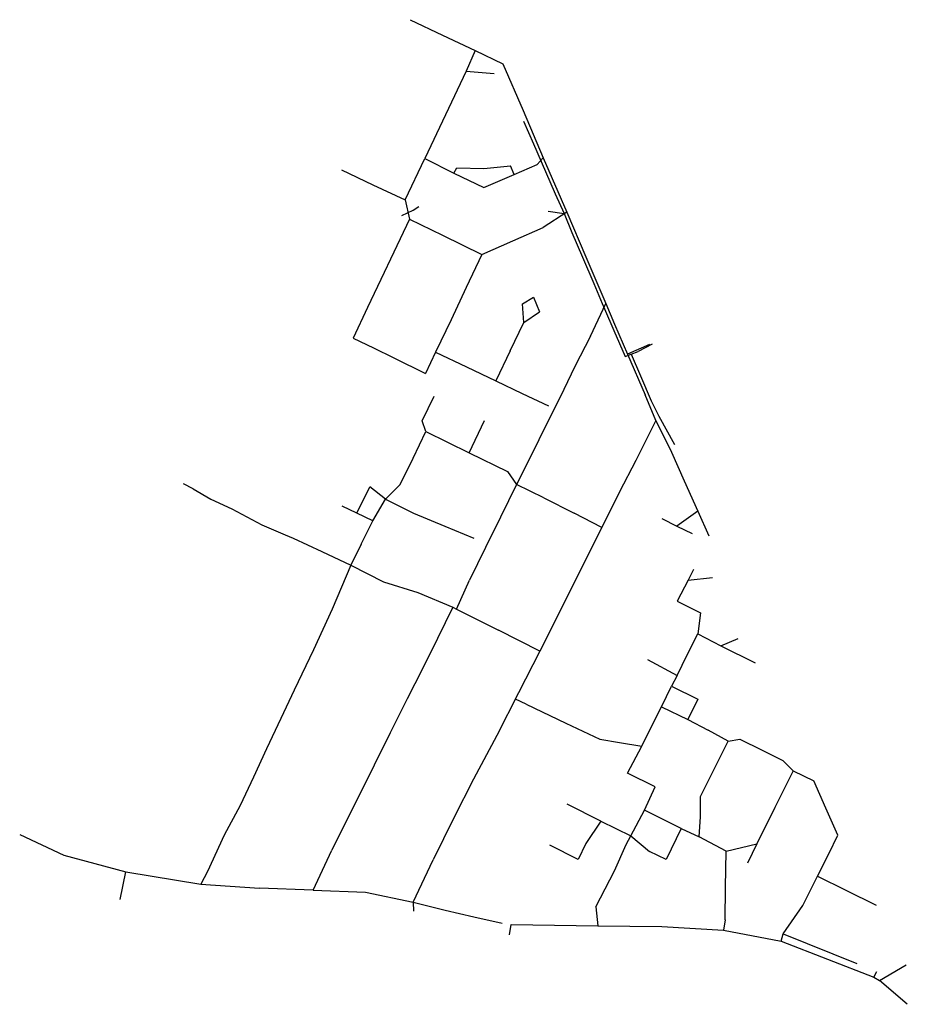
# Model space of a CAD drawing. Header units: metres. Extents: x 165756 to 166579, y 446871 to 447784.
import ezdxf

# ---------------------------------------------------------------- set-up
doc = ezdxf.new("R2010")
doc.units = ezdxf.units.M

msp = doc.modelspace()

# ---------------------------------------------------------------- linework, layer by layer
at = {"layer": 'RD_ROUTE', "linetype": 'Continuous'}
for points in [[(166117.79, 447783.75), (166147.639, 447769.549)], [(166147.639, 447769.549), (166178.12, 447755.198)], [(166178.12, 447755.198), (166169.638, 447736.058)], [(166178.12, 447755.198), (166203.701, 447742.683)], [(166169.638, 447736.058), (166150.451, 447695.507)], [(166169.638, 447736.058), (166195.61, 447733.88)], [(166203.701, 447742.683), (166222.448, 447699.476)], [(166222.448, 447699.476), (166240.971, 447655.599)], [(166150.451, 447695.507), (166131.159, 447654.957)], [(166222.866, 447689.55), (166232.182, 447668.609)], [(166232.182, 447668.609), (166243.301, 447643.084)], [(166112.963, 447616.774), (166131.159, 447654.957)], [(166131.159, 447654.957), (166158.156, 447641.53)], [(166240.971, 447655.599), (166235.431, 447649.53)], [(166240.971, 447655.599), (166262.829, 447605.415)], [(166053.995, 447644.675), (166083.232, 447630.763)], [(166158.156, 447641.53), (166160.905, 447646.446)], [(166160.905, 447646.446), (166186.111, 447645.864)], [(166186.111, 447645.864), (166210.729, 447648.234)], [(166214.264, 447640.401), (166210.729, 447648.234)], [(166214.264, 447640.401), (166235.431, 447649.53)], [(166243.301, 447643.084), (166252.204, 447622.403)], [(166158.156, 447641.53), (166186.042, 447628.129)], [(166186.042, 447628.129), (166214.264, 447640.401)], [(166083.232, 447630.763), (166112.963, 447616.774)], [(166112.963, 447616.774), (166117.003, 447598.757)], [(166252.204, 447622.403), (166260.51, 447603.983)], [(166109.957, 447602.373), (166120.527, 447607.172)], [(166120.527, 447607.172), (166125.683, 447610.653)], [(166117.003, 447598.757), (166102.655, 447568.377)], [(166117.003, 447598.757), (166147.695, 447584.147)], [(166262.829, 447605.415), (166240.933, 447591.233)], [(166245.705, 447606.24), (166260.51, 447603.983)], [(166260.51, 447603.983), (166267.58, 447586.56)], [(166262.829, 447605.415), (166280.623, 447564.029)], [(166212.774, 447578.762), (166240.933, 447591.233)], [(166147.695, 447584.147), (166184.152, 447566.181)], [(166267.58, 447586.56), (166277.366, 447563.767)], [(166184.152, 447566.181), (166212.774, 447578.762)], [(166102.655, 447568.377), (166090.615, 447542.795)], [(166184.152, 447566.181), (166169.559, 447535.372)], [(166277.366, 447563.767), (166287.832, 447539.33)], [(166280.623, 447564.029), (166299.153, 447520.653)], [(166090.615, 447542.795), (166078.292, 447516.967)], [(166169.559, 447535.372), (166155.673, 447505.634)], [(166287.832, 447539.33), (166295.84, 447520.66)], [(166221.756, 447520.481), (166232.166, 447526.523)], [(166232.166, 447526.523), (166237.624, 447513.014)], [(166078.292, 447516.967), (166064.756, 447488.607)], [(166223.131, 447503.128), (166221.756, 447520.481)], [(166284.762, 447490.43), (166299.153, 447520.653)], [(166295.84, 447520.66), (166297.907, 447515.864)], [(166297.907, 447515.864), (166306.6, 447495.71)], [(166299.153, 447520.653), (166307.156, 447501.401)], [(166223.131, 447503.128), (166237.624, 447513.014)], [(166155.673, 447505.634), (166141.195, 447475.476)], [(166210.448, 447476.696), (166223.131, 447503.128)], [(166307.156, 447501.401), (166319.228, 447473.857)], [(166064.756, 447488.607), (166083.622, 447479.453)], [(166284.762, 447490.43), (166270.32, 447462.29)], [(166306.6, 447495.71), (166317.008, 447471.412)], [(166083.622, 447479.453), (166102.62, 447470.268)], [(166339.466, 447482.622), (166319.228, 447473.857)], [(166341.922, 447482.932), (166328.913, 447476.106)], [(166102.62, 447470.268), (166131.891, 447455.813)], [(166141.195, 447475.476), (166131.891, 447455.813)], [(166141.195, 447475.476), (166169.833, 447461.886)], [(166210.448, 447476.696), (166197.142, 447448.9)], [(166317.008, 447471.412), (166322.565, 447473.853)], [(166319.228, 447473.857), (166335.456, 447436.061)], [(166322.565, 447473.853), (166328.913, 447476.106)], [(166322.565, 447473.853), (166331.22, 447453.617)], [(166169.833, 447461.886), (166197.142, 447448.9)], [(166270.32, 447462.29), (166256.702, 447433.986)], [(166331.22, 447453.617), (166341.16, 447430.573)], [(166197.142, 447448.9), (166221.507, 447437.355)], [(166128.739, 447411.977), (166140.031, 447434.813)], [(166221.507, 447437.355), (166245.876, 447425.713)], [(166256.702, 447433.986), (166243.458, 447407.582)], [(166345.482, 447412.224), (166335.456, 447436.061)], [(166341.16, 447430.573), (166348.144, 447416.163)], [(166348.144, 447416.163), (166362.623, 447390.053)], [(166132.348, 447401.887), (166128.739, 447411.977)], [(166172.254, 447382.227), (166186.734, 447412.288)], [(166243.458, 447407.582), (166230.5, 447381.063)], [(166345.482, 447412.224), (166326.816, 447375.275)], [(166345.482, 447412.224), (166359.816, 447382.781)], [(166120.363, 447377.276), (166132.348, 447401.887)], [(166132.348, 447401.887), (166172.254, 447382.227)], [(166172.254, 447382.227), (166207.834, 447364.803)], [(166230.5, 447381.063), (166216.291, 447352.782)], [(166359.816, 447382.781), (166371.758, 447356.205)], [(166108.391, 447352.894), (166120.363, 447377.276)], [(166326.816, 447375.275), (166311.91, 447346)], [(166207.834, 447364.803), (166216.291, 447352.782)], [(165916.528, 447348.844), (165907.659, 447353.537)], [(166068.433, 447326.222), (166080.255, 447350.838)], [(166094.72, 447339.362), (166080.255, 447350.838)], [(166094.72, 447339.362), (166108.391, 447352.894)], [(166216.291, 447352.782), (166201.328, 447322.686)], [(166241.732, 447340.589), (166216.291, 447352.782)], [(166371.758, 447356.205), (166384.474, 447328.119)], [(165916.528, 447348.844), (165932.984, 447339.375)], [(166311.91, 447346), (166295.315, 447312.965)], [(165932.984, 447339.375), (165952.342, 447330.332)], [(166068.433, 447326.222), (166054.557, 447332.856)], [(166083.068, 447319.191), (166094.72, 447339.362)], [(166094.72, 447339.362), (166120.9, 447326.298)], [(166241.732, 447340.589), (166269.764, 447326.466)], [(165952.342, 447330.332), (165980.186, 447315.501)], [(166083.068, 447319.191), (166068.433, 447326.222)], [(166120.9, 447326.298), (166149.843, 447314.358)], [(166295.315, 447312.965), (166269.764, 447326.466)], [(166384.474, 447328.119), (166364.766, 447314.375)], [(166384.474, 447328.119), (166394.724, 447305.304)], [(165980.186, 447315.501), (166001.965, 447306.298)], [(166072.427, 447297.673), (166083.068, 447319.191)], [(166149.843, 447314.358), (166176.829, 447303.093)], [(166201.328, 447322.686), (166187.422, 447294.418)], [(166351.122, 447321.379), (166364.766, 447314.375)], [(166364.766, 447314.375), (166379.244, 447307.462)], [(166001.965, 447306.298), (166009.274, 447303.17)], [(166295.315, 447312.965), (166277.257, 447276.93)], [(166009.274, 447303.17), (166035.96, 447290.679)], [(166072.427, 447297.673), (166062.652, 447278.078)], [(166035.96, 447290.679), (166062.652, 447278.078)], [(166187.422, 447294.418), (166172.732, 447264.229)], [(166062.652, 447278.078), (166045.41, 447237.41)], [(166062.652, 447278.078), (166093.098, 447262.593)], [(166277.257, 447276.93), (166257.297, 447237.036)], [(166380.255, 447274.147), (166375.281, 447264.313)], [(166093.098, 447262.593), (166124.705, 447252.874)], [(166160.742, 447237.335), (166172.732, 447264.229)], [(166375.281, 447264.313), (166365.257, 447244.692)], [(166375.281, 447264.313), (166397.951, 447266.714)], [(166124.705, 447252.874), (166157.266, 447239.092)], [(166365.257, 447244.692), (166386.894, 447234.016)], [(166045.41, 447237.41), (166027.969, 447199.73)], [(166157.266, 447239.092), (166143.091, 447210.123)], [(166157.266, 447239.092), (166160.742, 447237.335)], [(166160.742, 447237.335), (166199.71, 447217.759)], [(166257.297, 447237.036), (166237.965, 447198.483)], [(166386.894, 447234.016), (166384.405, 447214.346)], [(166237.965, 447198.483), (166199.71, 447217.759)], [(166374.593, 447194.849), (166384.405, 447214.346)], [(166384.405, 447214.346), (166405.785, 447203.256)], [(166143.091, 447210.123), (166129.049, 447182.116)], [(166405.785, 447203.256), (166421.744, 447210.229)], [(166027.969, 447199.73), (166010.344, 447162.354)], [(166237.965, 447198.483), (166218.05, 447159.81)], [(166405.785, 447203.256), (166437.472, 447187.591)], [(166337.616, 447190.595), (166365.071, 447175.988)], [(166365.071, 447175.988), (166374.593, 447194.849)], [(166129.049, 447182.116), (166115.056, 447154.207)], [(166365.071, 447175.988), (166360.049, 447165.808)], [(166010.344, 447162.354), (165997.972, 447136.03)], [(166218.05, 447159.81), (166198.09, 447120.13)], [(166350.837, 447146.662), (166360.049, 447165.808)], [(166360.049, 447165.808), (166384.431, 447153.752)], [(166115.056, 447154.207), (166099.173, 447122.584)], [(166225.291, 447149.134), (166215.44, 447153.761)], [(166384.431, 447153.752), (166375.162, 447134.991)], [(166225.291, 447149.134), (166261.927, 447131.718)], [(166340.902, 447127.286), (166350.837, 447146.662)], [(166350.837, 447146.662), (166375.162, 447134.991)], [(165997.972, 447136.03), (165984.648, 447107.923)], [(166375.162, 447134.991), (166393.936, 447125.119)], [(166261.927, 447131.718), (166293.678, 447116.684)], [(166332.568, 447110.216), (166340.902, 447127.286)], [(166412.517, 447115.082), (166393.936, 447125.119)], [(166099.173, 447122.584), (166084.309, 447092.857)], [(166198.09, 447120.13), (166176.31, 447079.66)], [(166293.678, 447116.684), (166311.691, 447113.757)], [(166311.691, 447113.757), (166332.568, 447110.216)], [(166400.413, 447090.717), (166412.517, 447115.082)], [(166412.517, 447115.082), (166423.373, 447116.92)], [(166423.373, 447116.92), (166444.125, 447106.604)], [(165984.648, 447107.923), (165972.342, 447081.533)], [(166319.066, 447085.164), (166332.568, 447110.216)], [(166444.125, 447106.604), (166463.165, 447097.203)], [(166463.165, 447097.203), (166472.788, 447087.413)], [(166084.309, 447092.857), (166071.334, 447066.448)], [(166386.938, 447063.78), (166400.413, 447090.717)], [(166472.788, 447087.413), (166455.752, 447053.34)], [(166472.788, 447087.413), (166491.958, 447078.067)], [(165972.342, 447081.533), (165960.105, 447055.199)], [(166176.31, 447079.66), (166158.34, 447043.78)], [(166344.953, 447072.552), (166319.066, 447085.164)], [(166503.122, 447052.982), (166491.958, 447078.067)], [(166334.816, 447051.036), (166344.953, 447072.552)], [(166071.334, 447066.448), (166057.193, 447038.441)], [(166386.773, 447044.923), (166386.938, 447063.78)], [(165960.105, 447055.199), (165945.302, 447027.895)], [(166294.444, 447040.919), (166263.148, 447056.461)], [(166322.127, 447027.216), (166334.816, 447051.036)], [(166369.061, 447034.014), (166334.816, 447051.036)], [(166455.752, 447053.34), (166439.04, 447019.795)], [(166514.288, 447027.934), (166503.122, 447052.982)], [(166158.34, 447043.78), (166138.896, 447005.059)], [(166294.444, 447040.919), (166280.583, 447020.084)], [(166294.444, 447040.919), (166322.127, 447027.216)], [(166385.729, 447026.271), (166386.773, 447044.923)], [(166057.193, 447038.441), (166045.016, 447013.96)], [(166369.061, 447034.014), (166354.99, 447005.419)], [(166369.061, 447034.014), (166385.729, 447026.271)], [(165755.762, 447028.334), (165796.67, 447009.449)], [(165945.302, 447027.895), (165929.868, 446994.239)], [(166317.937, 447019.104), (166322.127, 447027.216)], [(166322.127, 447027.216), (166339.478, 447012.773)], [(166410.584, 447013.141), (166385.729, 447026.271)], [(166505.772, 447010.656), (166514.288, 447027.934)], [(166027.796, 446976.726), (166045.016, 447013.96)], [(166273.452, 447005.385), (166247.2, 447018.668)], [(166280.583, 447020.084), (166273.452, 447005.385)], [(166307.083, 446994.68), (166317.937, 447019.104)], [(166410.009, 446979.447), (166410.584, 447013.141)], [(166410.584, 447013.141), (166439.04, 447019.795)], [(166439.04, 447019.795), (166430.429, 447001.811)], [(165796.67, 447009.449), (165854.184, 446993.795)], [(166120.363, 446965.87), (166138.896, 447005.059)], [(166354.99, 447005.419), (166339.478, 447012.773)], [(166495.255, 446989.965), (166505.772, 447010.656)], [(165848.775, 446968.289), (165854.184, 446993.795)], [(165854.184, 446993.795), (165923.654, 446982.409)], [(165929.868, 446994.239), (165923.654, 446982.409)], [(166289.9, 446961.29), (166307.083, 446994.68)], [(166481.73, 446962.68), (166495.255, 446989.965)], [(166495.255, 446989.965), (166521.686, 446976.795)], [(165923.654, 446982.409), (165978.012, 446978.825)], [(166027.796, 446976.726), (165978.012, 446978.825)], [(166027.796, 446976.726), (166076.281, 446974.935)], [(166409.69, 446949.29), (166410.009, 446979.447)], [(166521.686, 446976.795), (166549.793, 446962.864)], [(166076.281, 446974.935), (166120.363, 446965.87)], [(166120.363, 446965.87), (166150.111, 446958.192)], [(166120.363, 446965.87), (166120.921, 446957.452)], [(166289.9, 446961.29), (166291.729, 446943.784)], [(166463.328, 446936.25), (166481.73, 446962.68)], [(166150.111, 446958.192), (166176.659, 446952.068)], [(166176.659, 446952.068), (166203.138, 446946.188)], [(166409.69, 446949.29), (166408.08, 446939.87)], [(166209.906, 446935.313), (166211.195, 446944.935)], [(166211.195, 446944.935), (166291.729, 446943.784)], [(166291.729, 446943.784), (166350.98, 446943.04)], [(166350.98, 446943.04), (166408.08, 446939.87)], [(166408.08, 446939.87), (166461.513, 446929.692)], [(166461.513, 446929.692), (166463.328, 446936.25)], [(166463.328, 446936.25), (166531.698, 446908.754)], [(166461.513, 446929.692), (166547.5, 446896.09)], [(166552.886, 446892.984), (166577.351, 446907.503)], [(166547.5, 446896.09), (166550.404, 446901.539)], [(166547.5, 446896.09), (166552.886, 446892.984)], [(166578.549, 446871.05), (166552.886, 446892.984)]]:
    msp.add_lwpolyline(points, dxfattribs=at)

doc.saveas('drawing.dxf')
